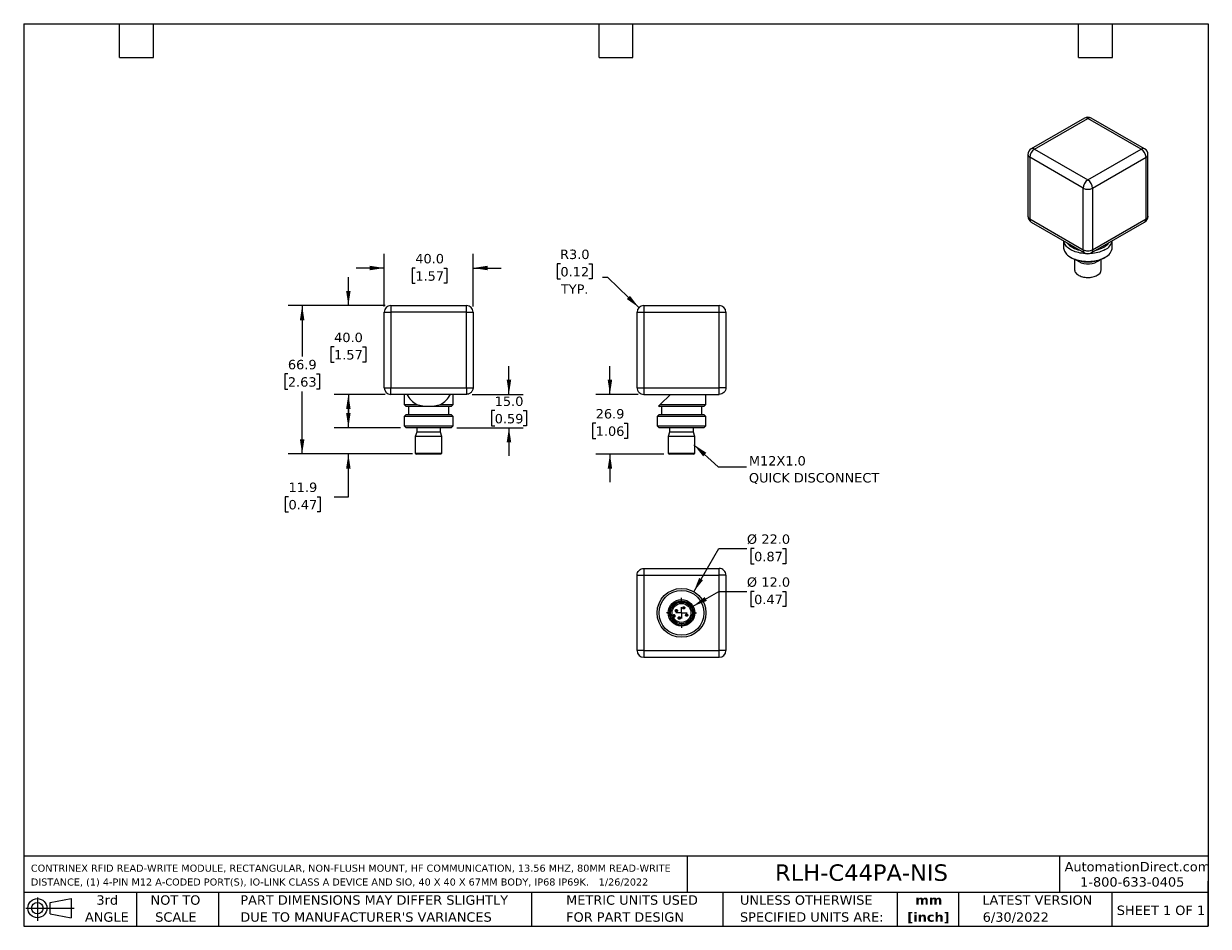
# Model space of a CAD drawing. Header units: millimetres. Extents: x 13 to 546, y 13 to 419.
import ezdxf

# ---------------------------------------------------------------- set-up
doc = ezdxf.new("R2010")
doc.units = ezdxf.units.MM
doc.header["$LTSCALE"] = 2
doc.linetypes.add('SLD-Center', pattern=[19.05, 15.24, -1.27, 1.27, -1.27])
doc.linetypes.add('SLD-Solid', pattern=[0])
doc.layers.add('CENTER', color=40, linetype='SLD-Center')
doc.layers.add('DIMENSIONS', color=140, linetype='SLD-Solid', lineweight=25)
doc.layers.add('TEXT', color=140, linetype='SLD-Solid', lineweight=25)
doc.styles.add('SLDTEXTSTYLE0', font='VERDANA.TTF')
doc.styles.add('SLDTEXTSTYLE1', font='VERDANAB.TTF')
doc.styles.get("Standard").update_dxf_attribs({"font": 'VERDANA.TTF'})
doc.dimstyles.new('SLDDIMSTYLE0', dxfattribs={"dimtxt": 4.316016, "dimasz": 6.604, "dimexe": 0, "dimexo": 0.0625, "dimgap": 1.079004, "dimtad": 0, "dimtih": 1, "dimtoh": 1, "dimrnd": 1e-09, "dimzin": 4, "dimdsep": 46, "dimtxsty": 'SLDTEXTSTYLE0', "dimsah": 1, "dimcen": 0.09, "dimadec": 0, "dimazin": 1, "dimtfac": 1, "dimtmove": 0, "dimatfit": 0, "dimfxl": 0, "dimfrac": 2, "dimtolj": 1, "dimtzin": 12, "dimarcsym": 0})
doc.dimstyles.new('SLDDIMSTYLE1', dxfattribs={"dimtxt": 4.316016, "dimasz": 6.604, "dimexe": 0, "dimexo": 0.0625, "dimgap": 1.079004, "dimtad": 0, "dimtih": 1, "dimtoh": 1, "dimrnd": 1e-09, "dimzin": 12, "dimdsep": 46, "dimtxsty": 'SLDTEXTSTYLE0', "dimsah": 1, "dimcen": 0.09, "dimadec": 0, "dimazin": 3, "dimtfac": 1, "dimtmove": 0, "dimatfit": 0, "dimfxl": 0, "dimfrac": 2, "dimtolj": 1, "dimtzin": 12, "dimarcsym": 0})
doc.dimstyles.new('SLDDIMSTYLE2', dxfattribs={"dimtxt": 4.316016, "dimasz": 6.604, "dimexe": 0, "dimexo": 0.0625, "dimgap": 1.079004, "dimtad": 0, "dimtih": 1, "dimtoh": 1, "dimrnd": 1e-09, "dimzin": 12, "dimdsep": 46, "dimtxsty": 'SLDTEXTSTYLE0', "dimsah": 1, "dimcen": 0.09, "dimadec": 0, "dimazin": 3, "dimtfac": 1, "dimtofl": 0, "dimtmove": 0, "dimatfit": 3, "dimfxl": 0, "dimfrac": 2, "dimtolj": 1, "dimtzin": 12, "dimarcsym": 0})
doc.dimstyles.new('SLDDIMSTYLE3', dxfattribs={"dimtxt": 4.316016, "dimasz": 6.604, "dimexe": 0, "dimexo": 0.0625, "dimgap": 1.079004, "dimtad": 0, "dimtih": 1, "dimtoh": 1, "dimrnd": 1e-09, "dimzin": 4, "dimdsep": 46, "dimtxsty": 'SLDTEXTSTYLE0', "dimsah": 1, "dimcen": 0, "dimadec": 0, "dimazin": 1, "dimtfac": 1, "dimtofl": 0, "dimtmove": 0, "dimatfit": 3, "dimfxl": 0, "dimfrac": 2, "dimtolj": 1, "dimtzin": 12, "dimarcsym": 0})
doc.dimstyles.new('SLDDIMSTYLE4', dxfattribs={"dimtxt": 4.316016, "dimasz": 6.604, "dimexe": 0, "dimexo": 0.0625, "dimgap": 1.079004, "dimtad": 0, "dimtih": 1, "dimtoh": 1, "dimrnd": 1e-09, "dimzin": 4, "dimdsep": 46, "dimtxsty": 'SLDTEXTSTYLE0', "dimsah": 1, "dimcen": 0, "dimadec": 0, "dimazin": 1, "dimtfac": 1, "dimtofl": 0, "dimtmove": 0, "dimatfit": 3, "dimfxl": 0, "dimfrac": 2, "dimtolj": 1, "dimtzin": 12, "dimarcsym": 0})
doc.dimstyles.new('SLDDIMSTYLE5', dxfattribs={"dimtxt": 0.18, "dimasz": 6.604, "dimexe": 0, "dimexo": 0.0625, "dimgap": 0, "dimtad": 0, "dimtih": 1, "dimtoh": 1, "dimdec": 0, "dimrnd": 1e-09, "dimzin": 0, "dimdsep": 46, "dimtxsty": 'Standard', "dimsah": 1, "dimcen": 0.09, "dimadec": 0, "dimazin": 0, "dimtfac": 6.604, "dimtdec": 0, "dimtofl": 0, "dimtmove": 0, "dimatfit": 3, "dimfxl": 0, "dimfrac": 2, "dimtolj": 1, "dimtzin": 0, "dimarcsym": 0})

# ---------------------------------------------------------------- blocks, each defined once
blk = doc.blocks.new('Block11')
at = {"color": 7, "linetype": 'SLD-Solid', "lineweight": 18}
for p, q in [((0, 5.76), (21.75, 5.76)), ((5.18, 10.62), (5.18, 0)), ((10.96, 8.33), (20.35, 10.06)), ((10.96, 3.19), (10.96, 8.33)), ((20.35, 10.06), (20.35, 1.46)), ((10.96, 3.19), (20.35, 1.46))]:
    blk.add_line(p, q, dxfattribs=at)
for radius in [4.3, 2.57]:
    blk.add_circle((5.18, 5.76), radius, dxfattribs=at)
blk = doc.blocks.new('Block12')
at = {"color": 7, "linetype": 'Continuous'}
blk.add_blockref('Block11', (0, 0), dxfattribs=at)
blk = doc.blocks.new('SW_NOTE_0')
at = {"layer": 'TEXT', "color": 0, "char_height": 3.175, "attachment_point": 1, "style": 'SLDTEXTSTYLE0'}
for s, insert in [('CONTRINEX RFID READ-WRITE MODULE, RECTANGULAR, NON-FLUSH MOUNT, HF COMMUNICATION, 13.56 MHZ, 80MM READ-WRITE ', (0, 4.03)), ('DISTANCE, (1) 4-PIN M12 A-CODED PORT(S), IO-LINK CLASS A DEVICE AND SIO, 40 X 40 X 67MM BODY, IP68 IP69K.', (0, -2.2)), ('1/26/2022', (255.67, -2.2))]:
    blk.add_mtext(s, dxfattribs=dict(at, insert=insert))
blk = doc.blocks.new('SW_NOTE_0_1')
at = {"layer": 'TEXT', "color": 0, "char_height": 4.233, "attachment_point": 2, "style": 'SLDTEXTSTYLE1'}
for s, insert in [('mm', (5.69, 5.38)), ('[inch]', (5.52, -2.27))]:
    blk.add_mtext(s, dxfattribs=dict(at, insert=insert))
blk = doc.blocks.new('SW_NOTE_0_2')
at = {"layer": 'TEXT', "color": 0, "char_height": 4.2333, "attachment_point": 1, "style": 'SLDTEXTSTYLE0'}
for s, insert in [('UNLESS OTHERWISE ', (0, 5.38)), ('SPECIFIED UNITS ARE:', (0, -2.27))]:
    blk.add_mtext(s, dxfattribs=dict(at, insert=insert))
blk = doc.blocks.new('SW_NOTE_0_3')
at = {"layer": 'TEXT', "color": 0, "char_height": 4.2333, "attachment_point": 1, "style": 'SLDTEXTSTYLE0'}
for s, insert in [('PART DIMENSIONS MAY DIFFER SLIGHTLY ', (0, 5.38)), ("DUE TO MANUFACTURER'S VARIANCES", (0, -2.27))]:
    blk.add_mtext(s, dxfattribs=dict(at, insert=insert))
blk = doc.blocks.new('SW_NOTE_0_4')
at = {"layer": 'TEXT', "color": 0, "char_height": 4.233, "attachment_point": 2, "style": 'SLDTEXTSTYLE0'}
for s, insert in [('NOT TO', (10.52, 5.38)), ('SCALE', (10.71, -2.27))]:
    blk.add_mtext(s, dxfattribs=dict(at, insert=insert))
blk = doc.blocks.new('SW_NOTE_0_5')
at = {"layer": 'TEXT', "color": 0, "char_height": 4.233, "attachment_point": 2, "style": 'SLDTEXTSTYLE0'}
for s, insert in [('3rd', (4.63, 5.38)), ('ANGLE', (4.44, -2.27))]:
    blk.add_mtext(s, dxfattribs=dict(at, insert=insert))
blk = doc.blocks.new('SW_NOTE_0_6')
at = {"layer": 'TEXT', "color": 0, "char_height": 4.2333, "attachment_point": 1, "style": 'SLDTEXTSTYLE0'}
for s, insert in [('METRIC UNITS USED ', (0, 5.38)), ('FOR PART DESIGN', (0, -2.27))]:
    blk.add_mtext(s, dxfattribs=dict(at, insert=insert))
blk = doc.blocks.new('_D')
at = {"layer": 'DIMENSIONS'}
for p, q in [((175.04, 291.75), (175.04, 315.44)), ((215.04, 291.75), (215.04, 315.44)), ((175.04, 309.09), (162.34, 309.09)), ((189.03, 309.09), (187.58, 309.09)), ((187.58, 309.09), (187.58, 302.23)), ((201.85, 309.09), (203.3, 309.09)), ((203.3, 309.09), (203.3, 302.23)), ((215.04, 309.09), (227.74, 309.09)), ((187.58, 302.23), (189.03, 302.23)), ((203.3, 302.23), (201.85, 302.23))]:
    blk.add_line(p, q, dxfattribs=at)
for points in [[(175.04, 309.09), (168.44, 310.11), (168.44, 308.07)], [(215.04, 309.09), (221.65, 308.07), (221.65, 310.11)]]:
    blk.add_solid(points, dxfattribs=at)
at = {"layer": 'DIMENSIONS', "char_height": 4.233, "attachment_point": 1, "style": 'SLDTEXTSTYLE0'}
for s, insert in [('40.0', (189.03, 315.43)), ('1.57', (189.03, 307.61))]:
    blk.add_mtext(s, dxfattribs=dict(at, insert=insert))
blk = doc.blocks.new('_D_1')
at = {"layer": 'DIMENSIONS'}
for p, q in [((158.89, 292.21), (158.89, 304.91)), ((175.5, 292.21), (152.54, 292.21)), ((152.47, 273.62), (151.02, 273.62)), ((151.02, 273.62), (151.02, 266.76)), ((165.3, 273.62), (166.75, 273.62)), ((166.75, 273.62), (166.75, 266.76)), ((151.02, 266.76), (152.47, 266.76)), ((166.75, 266.76), (165.3, 266.76)), ((175.5, 252.21), (152.54, 252.21)), ((158.89, 252.21), (158.89, 239.51))]:
    blk.add_line(p, q, dxfattribs=at)
for points in [[(158.89, 292.21), (159.9, 298.81), (157.87, 298.81)], [(158.89, 252.21), (157.87, 245.61), (159.9, 245.61)]]:
    blk.add_solid(points, dxfattribs=at)
at = {"layer": 'DIMENSIONS', "char_height": 4.233, "attachment_point": 1, "style": 'SLDTEXTSTYLE0'}
for s, insert in [('40.0', (152.47, 279.97)), ('1.57', (152.47, 272.14))]:
    blk.add_mtext(s, dxfattribs=dict(at, insert=insert))
blk = doc.blocks.new('_D_2')
at = {"layer": 'DIMENSIONS'}
for p, q in [((158.89, 237.21), (158.89, 249.91)), ((182.4, 237.21), (152.54, 237.21)), ((187.83, 225.36), (152.54, 225.36)), ((158.89, 206.14), (158.89, 225.36)), ((131.95, 206.14), (130.5, 206.14)), ((130.5, 206.14), (130.5, 199.28)), ((144.77, 206.14), (146.22, 206.14)), ((146.22, 206.14), (146.22, 199.28)), ((152.55, 206.14), (158.89, 206.14)), ((130.5, 199.28), (131.95, 199.28)), ((146.22, 199.28), (144.77, 199.28))]:
    blk.add_line(p, q, dxfattribs=at)
for points in [[(158.89, 237.21), (159.9, 243.81), (157.87, 243.81)], [(158.89, 225.36), (157.87, 218.76), (159.9, 218.76)]]:
    blk.add_solid(points, dxfattribs=at)
at = {"layer": 'DIMENSIONS', "char_height": 4.233, "attachment_point": 1, "style": 'SLDTEXTSTYLE0'}
for s, insert in [('11.9', (131.95, 212.49)), ('0.47', (131.95, 204.66))]:
    blk.add_mtext(s, dxfattribs=dict(at, insert=insert))
blk = doc.blocks.new('_D_3')
at = {"layer": 'DIMENSIONS'}
for p, q in [((231.19, 252.21), (231.19, 264.91)), ((214.58, 252.21), (237.54, 252.21)), ((224.78, 244.88), (223.33, 244.88)), ((223.33, 244.88), (223.33, 238.02)), ((237.6, 244.88), (239.05, 244.88)), ((239.05, 244.88), (239.05, 238.02)), ((207.68, 237.21), (237.54, 237.21)), ((223.33, 238.02), (224.78, 238.02)), ((231.19, 237.21), (231.19, 224.51)), ((239.05, 238.02), (237.6, 238.02))]:
    blk.add_line(p, q, dxfattribs=at)
for points in [[(231.19, 252.21), (232.21, 258.81), (230.18, 258.81)], [(231.19, 237.21), (230.18, 230.61), (232.21, 230.61)]]:
    blk.add_solid(points, dxfattribs=at)
at = {"layer": 'DIMENSIONS', "char_height": 4.233, "attachment_point": 1, "style": 'SLDTEXTSTYLE0'}
for s, insert in [('15.0', (224.78, 251.22)), ('0.59', (224.78, 243.39))]:
    blk.add_mtext(s, dxfattribs=dict(at, insert=insert))
blk = doc.blocks.new('_D_4')
at = {"layer": 'DIMENSIONS'}
for p, q in [((175.5, 292.21), (131.73, 292.21)), ((138.08, 292.21), (138.08, 269.22)), ((131.67, 261.39), (130.22, 261.39)), ((130.22, 261.39), (130.22, 254.53)), ((144.5, 261.39), (145.95, 261.39)), ((145.95, 261.39), (145.95, 254.53)), ((130.22, 254.53), (131.67, 254.53)), ((138.08, 225.36), (138.08, 253.57)), ((145.95, 254.53), (144.5, 254.53)), ((187.83, 225.36), (131.73, 225.36))]:
    blk.add_line(p, q, dxfattribs=at)
for points in [[(138.08, 292.21), (137.07, 285.61), (139.1, 285.61)], [(138.08, 225.36), (139.1, 231.96), (137.07, 231.96)]]:
    blk.add_solid(points, dxfattribs=at)
at = {"layer": 'DIMENSIONS', "char_height": 4.233, "attachment_point": 1, "style": 'SLDTEXTSTYLE0'}
for s, insert in [('66.9', (131.67, 267.74)), ('2.63', (131.67, 259.91))]:
    blk.add_mtext(s, dxfattribs=dict(at, insert=insert))
blk = doc.blocks.new('_D_5')
at = {"layer": 'DIMENSIONS'}
for p, q in [((314.41, 163.34), (325.64, 182.8)), ((325.64, 182.8), (338.34, 182.8)), ((341.6, 182.8), (340.15, 182.8)), ((340.15, 182.8), (340.15, 175.94)), ((354.43, 182.8), (355.88, 182.8)), ((355.88, 182.8), (355.88, 175.94)), ((340.15, 175.94), (341.6, 175.94)), ((355.88, 175.94), (354.43, 175.94))]:
    blk.add_line(p, q, dxfattribs=at)
blk.add_solid([(314.41, 163.34), (318.59, 168.55), (316.83, 169.56)], dxfattribs=at)
at = {"layer": 'DIMENSIONS', "char_height": 4.233, "attachment_point": 1, "style": 'SLDTEXTSTYLE0'}
for s, insert in [('%%c', (338.34, 189.15)), ('22.0', (344.86, 189.15)), ('0.87', (341.6, 181.32))]:
    blk.add_mtext(s, dxfattribs=dict(at, insert=insert))
blk = doc.blocks.new('_D_6')
at = {"layer": 'DIMENSIONS'}
for p, q in [((314.1, 156.81), (325.64, 163.47)), ((325.64, 163.47), (338.34, 163.47)), ((341.6, 163.47), (340.15, 163.47)), ((340.15, 163.47), (340.15, 156.62)), ((354.43, 163.47), (355.88, 163.47)), ((355.88, 163.47), (355.88, 156.62)), ((340.15, 156.62), (341.6, 156.62)), ((355.88, 156.62), (354.43, 156.62))]:
    blk.add_line(p, q, dxfattribs=at)
blk.add_solid([(314.1, 156.81), (320.33, 159.23), (319.31, 160.99)], dxfattribs=at)
at = {"layer": 'DIMENSIONS', "char_height": 4.233, "attachment_point": 1, "style": 'SLDTEXTSTYLE0'}
for s, insert in [('%%c', (338.34, 169.82)), ('12.0', (344.86, 169.82)), ('0.47', (341.6, 161.99))]:
    blk.add_mtext(s, dxfattribs=dict(at, insert=insert))
blk = doc.blocks.new('SW_CENTERMARKSYMBOL_0')
at = {"layer": 'CENTER', "color": 0}
for p, q in [((0, 5.08), (0, 6.79)), ((-5.08, 0), (-6.79, 0)), ((0, 0), (-2.54, 0)), ((0, 0), (0, 2.54)), ((0, 0), (0, -2.54)), ((0, 0), (2.54, 0)), ((5.08, 0), (6.79, 0)), ((0, -5.08), (0, -6.79))]:
    blk.add_line(p, q, dxfattribs=at)
blk = doc.blocks.new('_D_7')
at = {"layer": 'DIMENSIONS'}
for p, q in [((276.67, 252.21), (276.67, 264.91)), ((289.37, 252.21), (270.32, 252.21)), ((270.26, 239.25), (268.81, 239.25)), ((268.81, 239.25), (268.81, 232.39)), ((283.08, 239.25), (284.53, 239.25)), ((284.53, 239.25), (284.53, 232.39)), ((268.81, 232.39), (270.26, 232.39)), ((284.53, 232.39), (283.08, 232.39)), ((300.92, 225.3), (270.32, 225.3)), ((276.67, 225.3), (276.67, 212.6))]:
    blk.add_line(p, q, dxfattribs=at)
for points in [[(276.67, 252.21), (277.68, 258.81), (275.65, 258.81)], [(276.67, 225.3), (275.65, 218.7), (277.68, 218.7)]]:
    blk.add_solid(points, dxfattribs=at)
at = {"layer": 'DIMENSIONS', "char_height": 4.233, "attachment_point": 1, "style": 'SLDTEXTSTYLE0'}
for s, insert in [('26.9', (270.26, 245.59)), ('1.06', (270.26, 237.77))]:
    blk.add_mtext(s, dxfattribs=dict(at, insert=insert))
blk = doc.blocks.new('_D_8')
at = {"layer": 'DIMENSIONS'}
for p, q in [((254.37, 311.02), (252.92, 311.02)), ((252.92, 311.02), (252.92, 304.16)), ((267.2, 311.02), (268.65, 311.02)), ((268.65, 311.02), (268.65, 304.16)), ((252.92, 304.16), (254.37, 304.16)), ((268.65, 304.16), (267.2, 304.16)), ((275.72, 304.76), (273.27, 304.76)), ((289.74, 291.29), (275.72, 304.76))]:
    blk.add_line(p, q, dxfattribs=at)
blk.add_solid([(289.74, 291.29), (285.68, 296.59), (284.27, 295.13)], dxfattribs=at)
at = {"layer": 'DIMENSIONS', "char_height": 4.233, "attachment_point": 1, "style": 'SLDTEXTSTYLE0'}
for s, insert in [('R3.0', (254.2, 317.37)), ('0.12', (254.37, 309.54)), ('TYP.', (254.58, 301.71))]:
    blk.add_mtext(s, dxfattribs=dict(at, insert=insert))
blk = doc.blocks.new('SW_NOTE_0_7')
at = {"layer": 'TEXT', "color": 0, "attachment_point": 1, "style": 'SLDTEXTSTYLE0'}
for s, insert, char_height in [('M12X1.0', (1.13, 4.84), 4.233), ('QUICK DISCONNECT', (1.13, -2.8), 4.2333)]:
    blk.add_mtext(s, dxfattribs=dict(at, insert=insert, char_height=char_height))

msp = doc.modelspace()

# ---------------------------------------------------------------- linework, layer by layer
for p, q in [((490.383, 376.636), (466.341, 362.757)), ((467.841, 362.609), (491.883, 376.488)), ((515.924, 362.609), (491.883, 376.488)), ((517.424, 362.757), (493.383, 376.636)), ((464.841, 360.159), (464.841, 332.397)), ((489.761, 345.056), (465.72, 358.934)), ((465.72, 358.934), (465.72, 331.172)), ((467.841, 362.609), (491.883, 348.73)), ((491.883, 348.73), (515.924, 362.609)), ((494.004, 345.056), (518.046, 358.934)), ((518.046, 331.172), (518.046, 358.934)), ((518.924, 332.397), (518.924, 360.159)), ((489.761, 317.293), (489.761, 345.056)), ((494.004, 345.056), (494.004, 317.293)), ((465.72, 331.172), (489.761, 317.293)), ((494.004, 317.293), (518.046, 331.172)), ((466.341, 329.799), (490.383, 315.92)), ((493.383, 315.92), (517.424, 329.799)), ((480.883, 321.404), (480.883, 318.434)), ((502.883, 318.434), (502.883, 321.404)), ((484.103, 313.944), (484.74, 313.577)), ((485.883, 313.009), (485.883, 308.301)), ((497.883, 308.301), (497.883, 313.009)), ((499.026, 313.577), (499.662, 313.944)), ((490.476, 304.934), (490.605, 304.916)), ((493.161, 304.916), (493.29, 304.934)), ((175.044, 289.21), (178.044, 289.21)), ((175.044, 255.21), (175.044, 289.21)), ((178.044, 292.21), (178.044, 289.21)), ((178.044, 292.21), (212.044, 292.21)), ((178.044, 289.21), (178.044, 255.21)), ((212.044, 289.21), (178.044, 289.21)), ((212.044, 289.21), (212.044, 292.21)), ((212.044, 255.21), (212.044, 289.21)), ((212.044, 289.21), (215.044, 289.21)), ((215.044, 289.21), (215.044, 255.21)), ((288.905, 255.21), (288.905, 289.21)), ((288.905, 289.21), (291.905, 289.21)), ((291.905, 292.21), (291.905, 289.21)), ((291.905, 292.21), (325.905, 292.21)), ((291.905, 289.21), (291.905, 255.21)), ((291.905, 289.21), (325.905, 289.21)), ((325.905, 289.21), (325.905, 292.21)), ((325.905, 255.21), (325.905, 289.21)), ((325.905, 289.21), (328.905, 289.21)), ((328.905, 289.21), (328.905, 255.21)), ((175.044, 255.21), (178.044, 255.21)), ((178.044, 255.21), (212.044, 255.21)), ((178.044, 252.21), (178.044, 255.21)), ((212.044, 252.21), (178.044, 252.21)), ((184.044, 252.21), (184.044, 247.61)), ((206.044, 247.61), (206.044, 252.21)), ((291.905, 255.21), (325.905, 255.21)), ((291.905, 252.21), (325.905, 252.21)), ((303.905, 252.21), (299.29, 247.61)), ((319.905, 247.61), (319.905, 252.21)), ((184.044, 247.61), (184.944, 246.71)), ((184.044, 247.61), (189.702, 247.61)), ((205.144, 246.71), (184.944, 246.71)), ((185.974, 246.71), (185.974, 243.21)), ((200.387, 247.61), (206.044, 247.61)), ((204.114, 243.21), (204.114, 246.71)), ((205.144, 246.71), (206.044, 247.61)), ((298.596, 246.919), (299.29, 247.61)), ((298.596, 246.919), (298.805, 246.71)), ((308.905, 246.71), (298.805, 246.71)), ((299.29, 247.61), (319.905, 247.61)), ((299.835, 246.71), (299.835, 243.21)), ((319.005, 246.71), (308.905, 246.71)), ((317.975, 243.21), (317.975, 246.71)), ((319.005, 246.71), (319.905, 247.61)), ((184.944, 243.21), (184.044, 242.31)), ((184.044, 242.31), (184.044, 238.11)), ((206.044, 242.31), (184.044, 242.31)), ((184.944, 243.21), (205.144, 243.21)), ((206.044, 242.31), (205.144, 243.21)), ((206.044, 238.11), (206.044, 242.31)), ((298.805, 243.21), (297.905, 242.31)), ((297.905, 242.31), (297.905, 238.11)), ((308.905, 242.31), (297.905, 242.31)), ((298.805, 243.21), (308.905, 243.21)), ((308.905, 243.21), (319.005, 243.21)), ((319.905, 242.31), (308.905, 242.31)), ((319.905, 242.31), (319.005, 243.21)), ((319.905, 238.11), (319.905, 242.31)), ((184.044, 238.11), (184.944, 237.21)), ((184.044, 238.11), (206.044, 238.11)), ((205.144, 237.21), (184.944, 237.21)), ((189.694, 235.21), (189.045, 233.21)), ((189.694, 237.21), (189.694, 235.21)), ((200.394, 235.21), (189.694, 235.21)), ((200.394, 235.21), (200.394, 237.21)), ((201.044, 233.21), (200.394, 235.21)), ((205.144, 237.21), (206.044, 238.11)), ((297.905, 238.11), (298.805, 237.21)), ((297.905, 238.11), (308.905, 238.11)), ((308.905, 237.21), (298.805, 237.21)), ((303.555, 235.21), (302.905, 233.21)), ((303.555, 237.21), (303.555, 235.21)), ((308.905, 235.21), (303.555, 235.21)), ((308.905, 238.11), (319.905, 238.11)), ((319.005, 237.21), (308.905, 237.21)), ((314.255, 235.21), (308.905, 235.21)), ((314.255, 235.21), (314.255, 237.21)), ((314.905, 233.21), (314.255, 235.21)), ((319.005, 237.21), (319.905, 238.11)), ((189.045, 233.21), (189.045, 225.7)), ((201.044, 233.21), (189.045, 233.21)), ((201.044, 225.7), (201.044, 233.21)), ((302.905, 233.21), (302.905, 225.7)), ((308.905, 233.21), (302.905, 233.21)), ((314.905, 233.21), (308.905, 233.21)), ((314.905, 225.7), (314.905, 233.21)), ((189.045, 225.7), (189.595, 225.3)), ((189.045, 225.7), (201.044, 225.7)), ((200.494, 225.3), (189.595, 225.3)), ((200.494, 225.3), (201.044, 225.7)), ((302.905, 225.7), (303.455, 225.3)), ((302.905, 225.7), (308.905, 225.7)), ((308.905, 225.3), (303.455, 225.3)), ((308.905, 225.7), (314.905, 225.7)), ((314.355, 225.3), (308.905, 225.3)), ((314.355, 225.3), (314.905, 225.7)), ((288.905, 136.811), (288.905, 170.811)), ((291.905, 173.811), (325.905, 173.811)), ((291.905, 170.811), (291.905, 136.811)), ((291.905, 170.811), (325.905, 170.811)), ((325.905, 136.811), (325.905, 170.811)), ((328.905, 170.811), (328.905, 136.811)), ((306.566, 154.827), (306.154, 155.007)), ((309.883, 156.057), (309.703, 155.645)), ((304.782, 152.778), (305.307, 152.985)), ((305.508, 152.475), (304.95, 152.255)), ((304.951, 152.251), (305.51, 152.471)), ((305.711, 151.961), (305.186, 151.755)), ((305.307, 152.985), (305.508, 152.475)), ((305.711, 151.961), (305.51, 152.471)), ((307.927, 151.564), (308.108, 151.977)), ((311.214, 152.752), (311.034, 152.34)), ((291.905, 136.811), (288.905, 136.811)), ((291.905, 136.811), (325.905, 136.811)), ((291.905, 136.811), (291.905, 133.811)), ((291.905, 133.811), (325.905, 133.811)), ((328.905, 136.811), (325.905, 136.811)), ((325.905, 133.811), (325.905, 136.811))]:
    msp.add_line(p, q)
at = {"flags": 128}
for points in [[(499.661, 317.373), (499.065, 317.054), (498.43, 316.761), (497.76, 316.495), (497.057, 316.26), (496.326, 316.054), (495.571, 315.881), (494.795, 315.74), (494.004, 315.632), (493.201, 315.559), (492.391, 315.52), (491.578, 315.516), (490.767, 315.546), (489.961, 315.611), (489.167, 315.71), (488.387, 315.842), (487.626, 316.008), (486.889, 316.205), (486.179, 316.434), (485.5, 316.692), (484.855, 316.978), (484.25, 317.291), (483.685, 317.629), (483.166, 317.99), (482.694, 318.372), (482.273, 318.773), (481.904, 319.191), (481.589, 319.624), (481.331, 320.069), (481.13, 320.524), (480.988, 320.986), (480.914, 321.386)], [(480.883, 318.434), (480.906, 318.023), (480.988, 317.557), (481.13, 317.094), (481.331, 316.64), (481.589, 316.195), (481.904, 315.762), (482.273, 315.344), (482.694, 314.943), (483.166, 314.56), (483.685, 314.199), (484.25, 313.861), (484.855, 313.548), (485.5, 313.262), (486.179, 313.004), (486.889, 312.776), (487.626, 312.578), (488.387, 312.413), (489.167, 312.28), (489.961, 312.181), (490.767, 312.116), (491.578, 312.086), (492.391, 312.09), (493.201, 312.129), (494.004, 312.203), (494.795, 312.31), (495.571, 312.451), (496.326, 312.625), (497.057, 312.83), (497.76, 313.066), (498.43, 313.331), (499.065, 313.624), (499.661, 313.944)], [(485.883, 308.301), (485.885, 308.213), (485.931, 307.863), (486.038, 307.518), (486.205, 307.18), (486.431, 306.854), (486.712, 306.543), (487.047, 306.251), (487.431, 305.979), (487.86, 305.731), (488.332, 305.509), (488.839, 305.316), (489.378, 305.153), (489.942, 305.023), (490.526, 304.927), (491.125, 304.865), (491.731, 304.838), (492.338, 304.847), (492.941, 304.891), (493.533, 304.971), (494.108, 305.084), (494.661, 305.231), (495.184, 305.409), (495.674, 305.616), (496.125, 305.851)]]:
    msp.add_lwpolyline(points, dxfattribs=at)
for radius in [11, 10.1, 6, 5.45, 4.9, 4.25]:
    msp.add_circle((308.905, 153.811), radius)
for centre, radius, start, end in [((491.883, 374.038), 3, 60.00269, 119.99731), ((491.005, 375.277), 1.495, 54.0761, 114.61344), ((492.76, 375.277), 1.495, 65.38656, 125.9239), ((467.841, 360.159), 3, 119.99731, 180), ((466.964, 361.398), 1.495, 54.0761, 114.61344), ((516.801, 361.398), 1.495, 65.38656, 125.9239), ((515.924, 360.159), 3, 0, 60.00269), ((466.329, 360.299), 1.495, 185.38826, 245.93188), ((470.308, 358.735), 4.592, 122.48735, 177.51265), ((513.458, 358.735), 4.592, 2.48713, 57.51287), ((517.436, 360.299), 1.495, 294.06812, 354.61174), ((494.349, 344.856), 4.592, 122.48713, 177.51287), ((489.416, 344.856), 4.592, 2.48735, 57.51265), ((491.883, 349.129), 4.593, 242.49143, 297.50857), ((467.841, 332.397), 3, 180, 240.00269), ((466.329, 332.537), 1.495, 185.38826, 245.93188), ((467.207, 331.018), 1.495, 174.07253, 234.61529), ((515.924, 332.397), 3, 299.95221, 0), ((489.75, 326.45), 9.411, 219.29498, 260.71039), ((495.836, 324.368), 6.7, 298.42134, 324.63302), ((497.181, 322.62), 5.804, 295.29941, 347.72304), ((491.883, 318.518), 3, 239.99918, 299.95221), ((492.904, 329.445), 12.562, 282.08816, 299.15682), ((497.486, 318.905), 5.417, 293.67087, 355.00899), ((491.883, 327.301), 15.472, 242.50418, 297.49044), ((491.947, 319.473), 8.576, 232.18494, 299.15441), ((493.897, 315.938), 4.539, 299.40093, 314.45592), ((491.883, 314.151), 9.324, 262.12143, 277.87857), ((494.895, 308.589), 3.001, 294.19711, 354.48275), ((178.044, 289.21), 3, 90, 180), ((212.044, 289.21), 3, 0, 90), ((291.905, 289.21), 3, 90, 180), ((325.905, 289.21), 3, 0, 90), ((178.044, 255.21), 3, 180, 270), ((320.483, 186.171), 34.294, 246.22652, 246.97835), ((278.538, 169.974), 34.294, 336.22652, 336.97835), ((305.509, 152.473), 0.55, 291.5, 111.5), ((305.509, 152.473), 0.002, 291.5, 111.5), ((339.272, 137.648), 34.294, 156.22652, 156.97835), ((279.87, 166.669), 34.294, 336.22652, 336.97835), ((291.905, 136.811), 3, 180, 270), ((325.905, 136.811), 3, 270, 0)]:
    msp.add_arc(centre, radius, start, end)
for centre, major_axis, ratio, start_param, end_param in [((195.044, 257.193), (11, 0), 0.9966436, 3.6134545, 4.2052458), ((195.044, 257.193), (11, 0), 0.9966436, 5.2195321, 5.8113235), ((195.044, 3308.029), (0, 3061.11), 0.0821386, 3.120343, 3.1628423)]:
    msp.add_ellipse(centre, major_axis=major_axis, ratio=ratio, start_param=start_param, end_param=end_param)
for points, knots in [([(517.424, 329.799), (517.424, 329.799), (517.531, 329.838), (517.696, 330.01), (517.897, 330.313), (518.022, 330.705), (518.038, 331.016), (518.046, 331.172)], [0, 0, 0, 0, 0.0001028, 0.2500771, 0.5000514, 0.7500257, 1, 1, 1, 1]), ([(518.924, 332.397), (518.924, 332.17), (518.846, 331.943), (518.546, 331.524), (518.323, 331.332), (518.046, 331.172)], [0, 0, 0, 0, 0.5, 0.5, 1, 1, 1, 1]), ([(489.761, 317.293), (490.039, 317.133), (490.372, 317.004), (491.097, 316.831), (491.49, 316.786), (492.275, 316.786), (492.668, 316.831), (493.394, 317.004), (493.726, 317.133), (494.004, 317.293)], [0, 0, 0, 0, 0.25, 0.25, 0.5, 0.5, 0.75, 0.75, 1, 1, 1, 1]), ([(489.761, 317.293), (489.769, 317.137), (489.785, 316.826), (489.912, 316.437), (490.105, 316.119), (490.29, 315.986), (490.382, 315.92)], [0, 0, 0, 0, 0.2501055, 0.5002111, 0.7503166, 1, 1, 1, 1]), ([(494.004, 317.293), (493.996, 317.138), (493.98, 316.826), (493.855, 316.434), (493.654, 316.131), (493.489, 315.959), (493.381, 315.919), (493.38, 315.919)], [0, 0, 0, 0, 0.24952827, 0.49905653, 0.7485848, 0.99811306, 1, 1, 1, 1]), ([(212.044, 255.21), (212.437, 255.21), (212.83, 255.21), (213.555, 255.21), (213.888, 255.21), (214.443, 255.21), (214.666, 255.21), (214.966, 255.21), (215.044, 255.21), (215.044, 255.21)], [0, 0, 0, 0, 0.25, 0.25, 0.5, 0.5, 0.75, 0.75, 1, 1, 1, 1]), ([(212.044, 255.21), (212.044, 254.817), (212.044, 254.424), (212.044, 253.699), (212.044, 253.366), (212.044, 252.811), (212.044, 252.588), (212.044, 252.288), (212.044, 252.21), (212.044, 252.21)], [0, 0, 0, 0, 0.25, 0.25, 0.5, 0.5, 0.75, 0.75, 1, 1, 1, 1]), ([(288.905, 255.21), (288.905, 255.21), (288.983, 255.21), (289.284, 255.21), (289.506, 255.21), (290.061, 255.21), (290.394, 255.21), (291.12, 255.21), (291.512, 255.21), (291.905, 255.21)], [0, 0, 0, 0, 0.25, 0.25, 0.5, 0.5, 0.75, 0.75, 1, 1, 1, 1]), ([(288.905, 255.21), (288.905, 254.817), (288.983, 254.424), (289.284, 253.699), (289.506, 253.366), (290.061, 252.811), (290.394, 252.588), (291.12, 252.288), (291.512, 252.21), (291.905, 252.21)], [0, 0, 0, 0, 0.25, 0.25, 0.5, 0.5, 0.75, 0.75, 1, 1, 1, 1]), ([(328.905, 255.21), (328.905, 254.817), (328.827, 254.424), (328.526, 253.699), (328.304, 253.366), (327.749, 252.811), (327.416, 252.588), (326.69, 252.288), (326.298, 252.21), (325.905, 252.21)], [0, 0, 0, 0, 0.25, 0.25, 0.5, 0.5, 0.75, 0.75, 1, 1, 1, 1]), ([(328.905, 255.21), (328.905, 255.21), (328.827, 255.21), (328.526, 255.21), (328.304, 255.21), (327.749, 255.21), (327.416, 255.21), (326.69, 255.21), (326.298, 255.21), (325.905, 255.21)], [0, 0, 0, 0, 0.25, 0.25, 0.5, 0.5, 0.75, 0.75, 1, 1, 1, 1]), ([(288.905, 170.811), (288.905, 171.203), (288.983, 171.596), (289.284, 172.322), (289.506, 172.654), (290.061, 173.21), (290.394, 173.432), (291.12, 173.733), (291.512, 173.811), (291.905, 173.811)], [0, 0, 0, 0, 0.25, 0.25, 0.5, 0.5, 0.75, 0.75, 1, 1, 1, 1]), ([(288.905, 170.811), (288.905, 170.811), (288.983, 170.811), (289.284, 170.811), (289.506, 170.811), (290.061, 170.811), (290.394, 170.811), (291.12, 170.811), (291.512, 170.811), (291.905, 170.811)], [0, 0, 0, 0, 0.25, 0.25, 0.5, 0.5, 0.75, 0.75, 1, 1, 1, 1]), ([(328.905, 170.811), (328.905, 171.203), (328.827, 171.596), (328.526, 172.322), (328.304, 172.654), (327.749, 173.21), (327.416, 173.432), (326.69, 173.733), (326.298, 173.811), (325.905, 173.811)], [0, 0, 0, 0, 0.25, 0.25, 0.5, 0.5, 0.75, 0.75, 1, 1, 1, 1]), ([(328.905, 170.811), (328.905, 170.811), (328.827, 170.811), (328.526, 170.811), (328.304, 170.811), (327.749, 170.811), (327.416, 170.811), (326.69, 170.811), (326.298, 170.811), (325.905, 170.811)], [0, 0, 0, 0, 0.25, 0.25, 0.5, 0.5, 0.75, 0.75, 1, 1, 1, 1]), ([(307.071, 154.608), (307.019, 154.489), (306.917, 154.39), (306.674, 154.295), (306.533, 154.297), (306.294, 154.401), (306.195, 154.501), (306.099, 154.747), (306.101, 154.886), (306.154, 155.007)], [0, 0, 0, 0, 0.25, 0.25, 0.5, 0.5, 0.75, 0.75, 1, 1, 1, 1]), ([(306.154, 155.007), (306.205, 155.126), (306.308, 155.225), (306.55, 155.321), (306.692, 155.318), (306.931, 155.214), (307.029, 155.114), (307.126, 154.869), (307.124, 154.729), (307.071, 154.608)], [0, 0, 0, 0, 0.25, 0.25, 0.5, 0.5, 0.75, 0.75, 1, 1, 1, 1]), ([(306.566, 154.827), (306.564, 154.822), (306.563, 154.816), (306.563, 154.811), (306.562, 154.805), (306.563, 154.8), (306.564, 154.794), (306.565, 154.789), (306.568, 154.784), (306.571, 154.78), (306.574, 154.775), (306.579, 154.77), (306.584, 154.766), (306.589, 154.763), (306.595, 154.76), (306.601, 154.759), (306.606, 154.758), (306.612, 154.757), (306.618, 154.758), (306.623, 154.758), (306.628, 154.76), (306.632, 154.762), (306.637, 154.764), (306.641, 154.767), (306.645, 154.77), (306.649, 154.774), (306.653, 154.778), (306.656, 154.783), (306.657, 154.784), (306.657, 154.786), (306.658, 154.787)], [0.00000000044, 0.00000000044, 0.00000000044, 0.00000000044, 0.0000167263, 0.0000167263, 0.0000167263, 0.00003306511, 0.00003306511, 0.00003306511, 0.00004827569, 0.00004827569, 0.00004827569, 0.00006754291, 0.00006754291, 0.00006754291, 0.00008520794, 0.00008520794, 0.00008520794, 0.00010164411, 0.00010164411, 0.00010164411, 0.00011660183, 0.00011660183, 0.00011660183, 0.00013161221, 0.00013161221, 0.00013161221, 0.00014810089, 0.00014810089, 0.00014810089, 0.00015259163, 0.00015259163, 0.00015259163, 0.00015259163]), ([(306.658, 154.787), (306.66, 154.793), (306.662, 154.799), (306.662, 154.805), (306.662, 154.81), (306.662, 154.816), (306.661, 154.821), (306.659, 154.826), (306.657, 154.831), (306.654, 154.835), (306.65, 154.84), (306.646, 154.845), (306.64, 154.849), (306.635, 154.852), (306.63, 154.855), (306.624, 154.856), (306.618, 154.858), (306.613, 154.858), (306.607, 154.857), (306.602, 154.857), (306.597, 154.856), (306.592, 154.854), (306.588, 154.852), (306.584, 154.849), (306.58, 154.845), (306.575, 154.842), (306.571, 154.837), (306.569, 154.833), (306.568, 154.831), (306.567, 154.83), (306.567, 154.828), (306.567, 154.828), (306.566, 154.827), (306.566, 154.827)], [0, 0, 0, 0, 0.00001817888, 0.00001817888, 0.00001817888, 0.000034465, 0.000034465, 0.000034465, 0.00004962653, 0.00004962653, 0.00004962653, 0.00006883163, 0.00006883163, 0.00006883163, 0.00008643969, 0.00008643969, 0.00008643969, 0.00010282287, 0.00010282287, 0.00010282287, 0.00011773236, 0.00011773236, 0.00011773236, 0.00013269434, 0.00013269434, 0.00013269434, 0.00014912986, 0.00014912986, 0.00014912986, 0.00015360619, 0.00015360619, 0.00015360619, 0.0001550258, 0.0001550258, 0.0001550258, 0.0001550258]), ([(309.703, 155.645), (309.583, 155.697), (309.484, 155.799), (309.389, 156.042), (309.391, 156.183), (309.495, 156.422), (309.596, 156.52), (309.841, 156.617), (309.98, 156.615), (310.101, 156.562)], [0, 0, 0, 0, 0.25, 0.25, 0.5, 0.5, 0.75, 0.75, 1, 1, 1, 1]), ([(310.101, 156.562), (310.221, 156.51), (310.319, 156.408), (310.415, 156.165), (310.412, 156.024), (310.308, 155.785), (310.208, 155.686), (309.963, 155.59), (309.824, 155.592), (309.703, 155.645)], [0, 0, 0, 0, 0.25, 0.25, 0.5, 0.5, 0.75, 0.75, 1, 1, 1, 1]), ([(309.923, 156.149), (309.917, 156.151), (309.911, 156.153), (309.905, 156.153), (309.899, 156.153), (309.894, 156.153), (309.888, 156.152), (309.883, 156.15), (309.879, 156.148), (309.874, 156.145), (309.869, 156.142), (309.864, 156.137), (309.861, 156.131), (309.857, 156.126), (309.855, 156.121), (309.853, 156.115), (309.852, 156.11), (309.852, 156.104), (309.852, 156.098), (309.853, 156.093), (309.854, 156.088), (309.856, 156.083), (309.858, 156.079), (309.861, 156.075), (309.864, 156.071), (309.868, 156.067), (309.872, 156.063), (309.877, 156.06), (309.878, 156.059), (309.88, 156.059), (309.881, 156.058), (309.882, 156.058), (309.882, 156.058), (309.883, 156.057)], [0, 0, 0, 0, 0.00001817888, 0.00001817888, 0.00001817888, 0.000034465, 0.000034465, 0.000034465, 0.00004962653, 0.00004962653, 0.00004962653, 0.00006883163, 0.00006883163, 0.00006883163, 0.00008643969, 0.00008643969, 0.00008643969, 0.00010282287, 0.00010282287, 0.00010282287, 0.00011773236, 0.00011773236, 0.00011773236, 0.00013269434, 0.00013269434, 0.00013269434, 0.00014912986, 0.00014912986, 0.00014912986, 0.00015360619, 0.00015360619, 0.00015360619, 0.0001550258, 0.0001550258, 0.0001550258, 0.0001550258]), ([(309.883, 156.057), (309.888, 156.055), (309.893, 156.054), (309.899, 156.054), (309.904, 156.053), (309.91, 156.054), (309.915, 156.055), (309.92, 156.057), (309.925, 156.059), (309.929, 156.062), (309.935, 156.065), (309.94, 156.07), (309.943, 156.075), (309.947, 156.08), (309.949, 156.086), (309.951, 156.092), (309.952, 156.097), (309.952, 156.103), (309.952, 156.109), (309.951, 156.114), (309.95, 156.119), (309.948, 156.123), (309.946, 156.128), (309.943, 156.132), (309.939, 156.136), (309.936, 156.14), (309.932, 156.144), (309.927, 156.147), (309.925, 156.148), (309.924, 156.148), (309.923, 156.149)], [0.00000000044, 0.00000000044, 0.00000000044, 0.00000000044, 0.0000167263, 0.0000167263, 0.0000167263, 0.00003306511, 0.00003306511, 0.00003306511, 0.00004827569, 0.00004827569, 0.00004827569, 0.00006754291, 0.00006754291, 0.00006754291, 0.00008520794, 0.00008520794, 0.00008520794, 0.00010164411, 0.00010164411, 0.00010164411, 0.00011660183, 0.00011660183, 0.00011660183, 0.00013161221, 0.00013161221, 0.00013161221, 0.00014810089, 0.00014810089, 0.00014810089, 0.00015259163, 0.00015259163, 0.00015259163, 0.00015259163]), ([(307.709, 151.06), (307.589, 151.111), (307.491, 151.213), (307.395, 151.456), (307.398, 151.598), (307.502, 151.837), (307.602, 151.935), (307.847, 152.032), (307.986, 152.03), (308.108, 151.977)], [0, 0, 0, 0, 0.25, 0.25, 0.5, 0.5, 0.75, 0.75, 1, 1, 1, 1]), ([(308.108, 151.977), (308.227, 151.925), (308.326, 151.823), (308.421, 151.58), (308.419, 151.438), (308.315, 151.199), (308.214, 151.101), (307.969, 151.005), (307.83, 151.007), (307.709, 151.06)], [0, 0, 0, 0, 0.25, 0.25, 0.5, 0.5, 0.75, 0.75, 1, 1, 1, 1]), ([(307.927, 151.564), (307.922, 151.566), (307.917, 151.568), (307.911, 151.568), (307.906, 151.568), (307.9, 151.568), (307.895, 151.566), (307.89, 151.565), (307.885, 151.563), (307.881, 151.56), (307.875, 151.556), (307.87, 151.552), (307.867, 151.546), (307.863, 151.541), (307.861, 151.536), (307.859, 151.53), (307.858, 151.524), (307.858, 151.519), (307.858, 151.513), (307.859, 151.508), (307.86, 151.503), (307.862, 151.498), (307.864, 151.494), (307.867, 151.489), (307.871, 151.485), (307.874, 151.481), (307.878, 151.477), (307.883, 151.475), (307.885, 151.474), (307.886, 151.473), (307.887, 151.473)], [0.00000000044, 0.00000000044, 0.00000000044, 0.00000000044, 0.0000167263, 0.0000167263, 0.0000167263, 0.00003306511, 0.00003306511, 0.00003306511, 0.00004827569, 0.00004827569, 0.00004827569, 0.00006754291, 0.00006754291, 0.00006754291, 0.00008520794, 0.00008520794, 0.00008520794, 0.00010164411, 0.00010164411, 0.00010164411, 0.00011660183, 0.00011660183, 0.00011660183, 0.00013161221, 0.00013161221, 0.00013161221, 0.00014810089, 0.00014810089, 0.00014810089, 0.00015259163, 0.00015259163, 0.00015259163, 0.00015259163]), ([(307.887, 151.473), (307.893, 151.47), (307.899, 151.468), (307.905, 151.468), (307.911, 151.468), (307.916, 151.469), (307.922, 151.47), (307.927, 151.471), (307.931, 151.473), (307.936, 151.476), (307.941, 151.48), (307.946, 151.485), (307.949, 151.49), (307.953, 151.495), (307.955, 151.501), (307.957, 151.507), (307.958, 151.512), (307.958, 151.518), (307.958, 151.523), (307.957, 151.528), (307.956, 151.533), (307.954, 151.538), (307.952, 151.543), (307.949, 151.547), (307.946, 151.551), (307.942, 151.555), (307.938, 151.559), (307.933, 151.562), (307.932, 151.562), (307.93, 151.563), (307.929, 151.564), (307.928, 151.564), (307.928, 151.564), (307.927, 151.564)], [0, 0, 0, 0, 0.00001817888, 0.00001817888, 0.00001817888, 0.000034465, 0.000034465, 0.000034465, 0.00004962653, 0.00004962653, 0.00004962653, 0.00006883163, 0.00006883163, 0.00006883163, 0.00008643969, 0.00008643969, 0.00008643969, 0.00010282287, 0.00010282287, 0.00010282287, 0.00011773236, 0.00011773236, 0.00011773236, 0.00013269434, 0.00013269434, 0.00013269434, 0.00014912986, 0.00014912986, 0.00014912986, 0.00015360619, 0.00015360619, 0.00015360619, 0.0001550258, 0.0001550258, 0.0001550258, 0.0001550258]), ([(311.034, 152.34), (310.915, 152.391), (310.816, 152.494), (310.721, 152.736), (310.723, 152.878), (310.827, 153.117), (310.927, 153.215), (311.173, 153.312), (311.312, 153.31), (311.433, 153.257)], [0, 0, 0, 0, 0.25, 0.25, 0.5, 0.5, 0.75, 0.75, 1, 1, 1, 1]), ([(311.433, 153.257), (311.552, 153.205), (311.651, 153.103), (311.747, 152.86), (311.744, 152.719), (311.64, 152.479), (311.54, 152.381), (311.295, 152.285), (311.155, 152.287), (311.034, 152.34)], [0, 0, 0, 0, 0.25, 0.25, 0.5, 0.5, 0.75, 0.75, 1, 1, 1, 1]), ([(311.254, 152.844), (311.249, 152.846), (311.243, 152.848), (311.237, 152.848), (311.231, 152.848), (311.226, 152.848), (311.22, 152.846), (311.215, 152.845), (311.21, 152.843), (311.206, 152.84), (311.201, 152.836), (311.196, 152.832), (311.192, 152.826), (311.189, 152.821), (311.186, 152.816), (311.185, 152.81), (311.184, 152.804), (311.183, 152.799), (311.184, 152.793), (311.184, 152.788), (311.186, 152.783), (311.188, 152.778), (311.19, 152.774), (311.193, 152.769), (311.196, 152.766), (311.2, 152.761), (311.204, 152.757), (311.209, 152.755), (311.21, 152.754), (311.212, 152.753), (311.213, 152.753), (311.213, 152.753), (311.214, 152.752), (311.214, 152.752)], [0, 0, 0, 0, 0.00001817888, 0.00001817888, 0.00001817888, 0.000034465, 0.000034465, 0.000034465, 0.00004962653, 0.00004962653, 0.00004962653, 0.00006883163, 0.00006883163, 0.00006883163, 0.00008643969, 0.00008643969, 0.00008643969, 0.00010282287, 0.00010282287, 0.00010282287, 0.00011773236, 0.00011773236, 0.00011773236, 0.00013269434, 0.00013269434, 0.00013269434, 0.00014912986, 0.00014912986, 0.00014912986, 0.00015360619, 0.00015360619, 0.00015360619, 0.0001550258, 0.0001550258, 0.0001550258, 0.0001550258]), ([(311.214, 152.752), (311.219, 152.75), (311.225, 152.749), (311.231, 152.748), (311.236, 152.748), (311.242, 152.749), (311.247, 152.75), (311.252, 152.751), (311.257, 152.753), (311.261, 152.756), (311.267, 152.76), (311.271, 152.765), (311.275, 152.77), (311.278, 152.775), (311.281, 152.781), (311.282, 152.787), (311.284, 152.792), (311.284, 152.798), (311.283, 152.803), (311.283, 152.809), (311.282, 152.814), (311.28, 152.818), (311.278, 152.823), (311.275, 152.827), (311.271, 152.831), (311.268, 152.835), (311.263, 152.839), (311.259, 152.842), (311.257, 152.842), (311.256, 152.843), (311.254, 152.844)], [0.00000000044, 0.00000000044, 0.00000000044, 0.00000000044, 0.0000167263, 0.0000167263, 0.0000167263, 0.00003306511, 0.00003306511, 0.00003306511, 0.00004827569, 0.00004827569, 0.00004827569, 0.00006754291, 0.00006754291, 0.00006754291, 0.00008520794, 0.00008520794, 0.00008520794, 0.00010164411, 0.00010164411, 0.00010164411, 0.00011660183, 0.00011660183, 0.00011660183, 0.00013161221, 0.00013161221, 0.00013161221, 0.00014810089, 0.00014810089, 0.00014810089, 0.00015259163, 0.00015259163, 0.00015259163, 0.00015259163])]:
    msp.add_open_spline(points, degree=3, knots=knots)
for points in [[(215.044, 255.21), (215.044, 255.013), (215.006, 254.621), (214.834, 254.054), (214.555, 253.532), (214.179, 253.075), (213.722, 252.699), (213.2, 252.42), (212.633, 252.248), (212.241, 252.21), (212.044, 252.21)], [(291.905, 255.21), (291.905, 255.013), (291.905, 254.621), (291.905, 254.054), (291.905, 253.532), (291.905, 253.075), (291.905, 252.699), (291.905, 252.42), (291.905, 252.248), (291.905, 252.21), (291.905, 252.21)], [(325.905, 252.21), (325.905, 252.21), (325.905, 252.248), (325.905, 252.42), (325.905, 252.699), (325.905, 253.075), (325.905, 253.532), (325.905, 254.054), (325.905, 254.621), (325.905, 255.013), (325.905, 255.21)], [(291.905, 173.811), (291.905, 173.811), (291.905, 173.772), (291.905, 173.6), (291.905, 173.321), (291.905, 172.946), (291.905, 172.488), (291.905, 171.966), (291.905, 171.4), (291.905, 171.007), (291.905, 170.811)], [(325.905, 170.811), (325.905, 171.007), (325.905, 171.4), (325.905, 171.966), (325.905, 172.488), (325.905, 172.946), (325.905, 173.321), (325.905, 173.6), (325.905, 173.772), (325.905, 173.811), (325.905, 173.811)]]:
    msp.add_open_spline(points, degree=3)
at = {"layer": 'TEXT'}
for p, q in [((12.7, 419.1), (546.1, 419.1)), ((12.7, 419.1), (12.7, 12.7)), ((55.88, 403.86), (55.88, 419.1)), ((71.12, 403.86), (71.12, 419.1)), ((271.78, 403.86), (271.78, 419.1)), ((287.02, 403.86), (287.02, 419.1)), ((487.68, 403.86), (487.68, 419.1)), ((502.92, 403.86), (502.92, 419.1)), ((546.1, 419.1), (546.1, 12.7)), ((55.88, 403.86), (71.12, 403.86)), ((271.78, 403.86), (287.02, 403.86)), ((487.68, 403.86), (502.92, 403.86)), ((546.1, 44.252), (12.7, 44.252)), ((311.518, 44.252), (311.518, 27.94)), ((479.151, 44.252), (479.151, 27.94)), ((546.1, 12.7), (546.1, 33.02)), ((546.1, 27.94), (12.7, 27.94)), ((63.5, 27.94), (63.5, 12.7)), ((100.423, 27.94), (100.423, 12.7)), ((241.293, 27.94), (241.293, 12.7)), ((327.56, 27.94), (327.56, 12.7)), ((406.049, 27.94), (406.049, 12.7)), ((433.624, 27.94), (433.624, 12.7)), ((502.697, 27.94), (502.697, 12.7)), ((12.7, 12.7), (546.1, 12.7))]:
    msp.add_line(p, q, dxfattribs=at)

# ---------------------------------------------------------------- block references
at = {"layer": 'CENTER'}
msp.add_blockref('SW_CENTERMARKSYMBOL_0', (308.905, 153.811), dxfattribs=at)
at = {"layer": 'TEXT'}
for name, p in [('SW_NOTE_0_7', (338.113, 219.57)), ('SW_NOTE_0', (15.931, 36.432)), ('SW_NOTE_0_5', (45.695, 21.271)), ('SW_NOTE_0_4', (70.514, 21.271)), ('SW_NOTE_0_3', (110.239, 21.271)), ('SW_NOTE_0_6', (256.957, 21.271)), ('SW_NOTE_0_2', (335.216, 21.271)), ('Block12', (13.676, 15.108)), ('SW_NOTE_0_1', (414.572, 21.266))]:
    msp.add_blockref(name, p, dxfattribs=at)

# ---------------------------------------------------------------- texts
at = {"layer": 'TEXT', "style": 'SLDTEXTSTYLE0'}
for s, insert, char_height, attachment_point in [('RLH-C44PA-NIS', (351.004, 40.588), 7.40833, 1), ('AutomationDirect.com', (481.39, 41.673), 4.23333, 1), ('1-800-633-0405', (488.383, 34.794), 4.23333, 1), ('LATEST VERSION', (469.104, 26.648), 4.23333, 2), ('SHEET 1 OF 1', (504.883, 22.023), 4.23333, 1), ('6/30/2022', (459.403, 18.975), 4.2333, 2)]:
    msp.add_mtext(s, dxfattribs=dict(at, insert=insert, char_height=char_height, attachment_point=attachment_point))

# ---------------------------------------------------------------- dimensions: what is measured, and where the dimension line sits
at = {"layer": 'DIMENSIONS'}
for base, p1, p2, angle, dimstyle, picture, middle in [((215.044, 309.09), (175.044, 289.21), (215.044, 289.21), 0, 'SLDDIMSTYLE0', '_D', (195.438, 309.09)), ((158.886, 252.21), (178.044, 292.21), (178.044, 252.21), 90, 'SLDDIMSTYLE0', '_D_1', (158.886, 273.624)), ((138.083, 292.21), (190.367, 225.36), (178.044, 292.21), 90, 'SLDDIMSTYLE2', '_D_4', (138.083, 261.394)), ((231.191, 252.21), (205.144, 237.21), (212.044, 252.21), 90, 'SLDDIMSTYLE0', '_D_3', (231.191, 244.877)), ((276.669, 225.3), (291.905, 252.21), (303.455, 225.3), 90, 'SLDDIMSTYLE1', '_D_7', (276.669, 239.251)), ((158.886, 237.21), (190.367, 225.36), (184.944, 237.21), 90, 'SLDDIMSTYLE1', '_D_2', (158.886, 206.143))]:
    dim = msp.add_linear_dim(base=base, p1=p1, p2=p2, angle=angle, dimstyle=dimstyle, dxfattribs=at)
    dim.commit()
    dim.dimension.update_dxf_attribs({"geometry": picture, "text_midpoint": middle, "dimtype": 160})
dim = msp.add_radius_dim(center=(291.905, 289.21), mpoint=(289.741, 291.288), text='<>\\PTYP.', dimstyle='SLDDIMSTYLE4', dxfattribs=at)
dim.commit()
dim.dimension.update_dxf_attribs({"geometry": '_D_8', "text_midpoint": (260.786, 306.986), "dimtype": 164})
for p1, p2, picture, middle in [((303.405, 144.284), (314.405, 163.337), '_D_5', (348.015, 182.803)), ((303.709, 150.811), (314.101, 156.811), '_D_6', (348.015, 163.475))]:
    dim = msp.add_diameter_dim_2p(p1=p1, p2=p2, dimstyle='SLDDIMSTYLE3', dxfattribs=at)
    dim.commit()
    dim.dimension.update_dxf_attribs({"geometry": picture, "text_midpoint": middle, "dimtype": 163})

# ---------------------------------------------------------------- leaders
at = {"layer": 'TEXT'}
msp.add_leader([(314.488, 229.537), (325.413, 219.57), (338.113, 219.57)], dimstyle='SLDDIMSTYLE5', dxfattribs=at)

doc.saveas('drawing.dxf')
